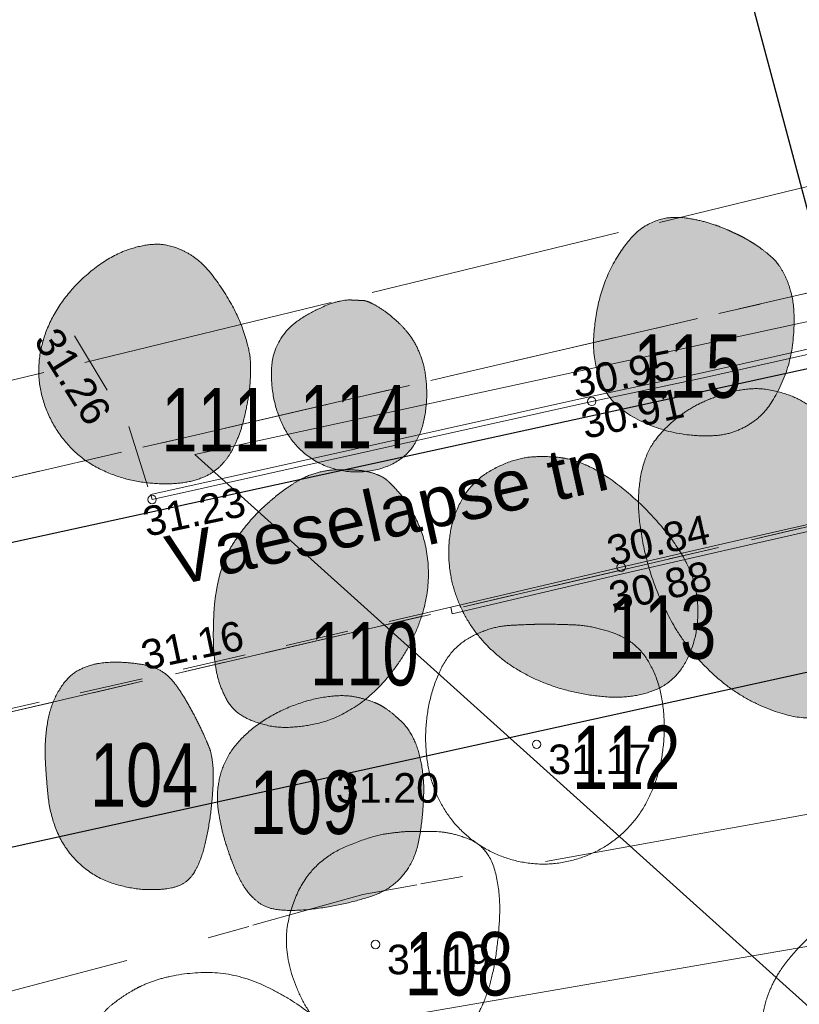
# Model space of a CAD drawing. Header units: metres. Extents: x 738076 to 738809, y 6589688 to 6590318.
# Tile 161 of 187: x 738434 to 738453, y 6590080 to 6590103. Entities that reach past the tile are written whole.
import ezdxf

# ---------------------------------------------------------------- set-up
doc = ezdxf.new("R2010")
doc.units = ezdxf.units.M
for name, pattern in [('ASFBET', [2.5, 1.5, -1]), ('EP_KBL', [18, 8, -2, 1, 0, 4, 0, 1, -2]), ('KATASTRIPIIR', [7, 4, -1, 1, -1]), ('TOOPIIR', [7, 6, -1])]:
    doc.linetypes.add(name, pattern=pattern)
for name, color, linetype, lineweight in [('_DE (2D)', 7, 'Continuous', 5), ('_GE (2D)', 7, 'Continuous', 5), ('None', 7, 'Continuous', 5)]:
    doc.layers.add(name, color=color, linetype=linetype, lineweight=lineweight)
for name, color, linetype, lineweight, true_color in [('DE-MA dendro Puittaim II', 7, 'Continuous', 18, 0x7fbfff), ('DE-MA dendro Puittaim III', 7, 'Continuous', 18, 0x33cc00), ('DE-MA dendro Puittaim IV', 30, 'Continuous', 18, 0xff7f00), ('DE-MA dendro Puunumber', 250, 'Continuous', 5, 0x333333), ('GE-korgus-EH2000', 7, 'Continuous', 5, 0x888888), ('GE-KPKAABEL', 7, 'Continuous', 5, 0x888888), ('GE-MOOTPIIR', 7, 'Continuous', 5, 0x888888), ('GE-MPKAABEL', 7, 'Continuous', 5, 0x888888), ('GE-MPOHULIIN', 7, 'Continuous', 5, 0x888888), ('GE-PIIR', 7, 'Continuous', 18, 0xcc6600), ('GE-SITRASS', 7, 'Continuous', 5, 0x888888), ('GE-TEE', 7, 'Continuous', 5, 0x888888), ('GE-TTRASS', 7, 'Continuous', 5, 0x888888)]:
    doc.layers.add(name, color=color, linetype=linetype, lineweight=lineweight, true_color=true_color)
doc.styles.add('Arial', font='Arial')
doc.styles.add('Swis721 LtCn BT', font='Swis721 LtCn BT')
doc.linetypes.add('-S-', pattern='A,10,-0.8,-1.308668,["S",Arial,S=1.4,R=0,X=-1.308668,Y=-0.7],-0.891332,10,-3', length=26)
doc.linetypes.add('-T-', pattern='A,10,-0.8,-1.198494,["T",Arial,S=1.4,R=0,X=-1.198494,Y=-0.7],-1.001506,10,-3', length=26)
doc.linetypes.add('MP_KBL', pattern='A,0,[1,MP_KBL.shx,S=1,R=0,X=0,Y=-0.5],-18.999', length=18.999)

# ---------------------------------------------------------------- blocks, each defined once
blk = doc.blocks.new('dendro')
at = {"layer": 'DE-MA dendro Puittaim II', "linetype": 'Continuous', "lineweight": 0, "true_color": 0xa6caf0, "transparency": 33554508}
for points in [[(22.109, 63.423), (22.095, 63.437), (22.079, 63.453), (22.062, 63.472), (22.042, 63.492), (22.02, 63.515), (21.996, 63.539), (21.97, 63.566), (21.942, 63.595), (21.911, 63.626), (21.876, 63.66), (21.838, 63.697), (21.795, 63.737), (21.748, 63.779), (21.697, 63.824), (21.643, 63.872), (21.584, 63.923), (21.522, 63.974), (21.458, 64.025), (21.392, 64.075), (21.324, 64.123), (21.253, 64.171), (21.18, 64.219), (21.105, 64.265), (21.028, 64.31), (20.947, 64.354), (20.861, 64.394), (20.771, 64.432), (20.676, 64.467), (20.576, 64.498), (20.471, 64.527), (20.362, 64.553), (20.248, 64.576), (20.129, 64.594), (20.006, 64.602), (19.879, 64.602), (19.747, 64.594), (19.611, 64.576), (19.47, 64.55), (19.325, 64.516), (19.176, 64.473), (19.028, 64.424), (18.887, 64.371), (18.752, 64.316), (18.624, 64.258), (18.503, 64.196), (18.389, 64.131), (18.281, 64.063), (18.18, 63.992), (18.085, 63.919), (17.994, 63.844), (17.908, 63.768), (17.827, 63.691), (17.749, 63.613), (17.677, 63.533), (17.609, 63.452), (17.545, 63.369), (17.486, 63.283), (17.432, 63.191), (17.383, 63.093), (17.338, 62.99), (17.299, 62.88), (17.264, 62.764), (17.234, 62.643), (17.209, 62.515), (17.188, 62.384), (17.174, 62.249), (17.164, 62.111), (17.16, 61.971), (17.161, 61.827), (17.167, 61.681), (17.178, 61.532), (17.195, 61.379), (17.216, 61.226), (17.241, 61.073), (17.27, 60.92), (17.303, 60.768), (17.339, 60.616), (17.379, 60.464), (17.423, 60.313), (17.47, 60.162), (17.522, 60.012), (17.578, 59.862), (17.638, 59.713), (17.703, 59.565), (17.773, 59.417), (17.846, 59.27), (17.925, 59.123), (18.007, 58.977), (18.095, 58.833), (18.189, 58.691), (18.29, 58.551), (18.396, 58.413), (18.509, 58.278), (18.628, 58.145), (18.753, 58.014), (18.885, 57.886), (19.021, 57.762), (19.161, 57.645), (19.305, 57.535), (19.452, 57.432), (19.603, 57.335), (19.758, 57.246), (19.917, 57.164), (20.079, 57.088), (20.24, 57.021), (20.396, 56.963), (20.546, 56.915), (20.689, 56.875), (20.827, 56.846), (20.959, 56.825), (21.086, 56.814), (21.206, 56.813), (21.323, 56.819), (21.439, 56.832), (21.553, 56.851), (21.666, 56.877), (21.778, 56.909), (21.888, 56.948), (21.998, 56.994), (22.106, 57.045), (22.212, 57.106), (22.317, 57.177), (22.421, 57.26), (22.522, 57.353), (22.622, 57.456), (22.72, 57.571), (22.817, 57.697), (22.912, 57.833), (23.002, 57.975), (23.084, 58.116), (23.157, 58.257), (23.223, 58.398), (23.28, 58.538), (23.329, 58.677), (23.37, 58.817), (23.402, 58.955), (23.428, 59.094), (23.449, 59.232), (23.465, 59.37), (23.476, 59.507), (23.482, 59.644), (23.483, 59.78), (23.48, 59.916), (23.471, 60.052), (23.457, 60.187), (23.437, 60.324), (23.412, 60.463), (23.382, 60.602), (23.347, 60.742), (23.306, 60.884), (23.259, 61.026), (23.207, 61.17), (23.154, 61.31), (23.102, 61.444), (23.052, 61.571), (23.004, 61.691), (22.957, 61.804), (22.912, 61.91), (22.869, 62.009), (22.828, 62.101), (22.789, 62.189), (22.75, 62.273), (22.713, 62.355), (22.677, 62.434), (22.643, 62.51), (22.609, 62.583), (22.577, 62.654), (22.547, 62.721), (22.517, 62.786), (22.487, 62.848), (22.458, 62.906), (22.43, 62.962), (22.401, 63.014), (22.374, 63.063), (22.346, 63.11), (22.319, 63.153), (22.293, 63.194), (22.266, 63.233), (22.24, 63.269), (22.213, 63.304), (22.187, 63.337), (22.161, 63.368), (22.135, 63.396)], [(11.199, 62.441), (11.169, 62.465), (11.137, 62.487), (11.101, 62.509), (11.062, 62.53), (11.02, 62.55), (10.975, 62.569), (10.927, 62.587), (10.876, 62.603), (10.823, 62.619), (10.768, 62.632), (10.713, 62.644), (10.657, 62.655), (10.6, 62.663), (10.542, 62.67), (10.483, 62.675), (10.423, 62.679), (10.362, 62.681), (10.303, 62.682), (10.244, 62.683), (10.186, 62.684), (10.128, 62.684), (10.071, 62.683), (10.015, 62.681), (9.96, 62.679), (9.904, 62.676), (9.847, 62.671), (9.789, 62.663), (9.73, 62.653), (9.67, 62.641), (9.609, 62.627), (9.547, 62.611), (9.483, 62.592), (9.419, 62.571), (9.355, 62.547), (9.29, 62.519), (9.225, 62.489), (9.159, 62.455), (9.093, 62.418), (9.026, 62.378), (8.959, 62.335), (8.892, 62.29), (8.827, 62.244), (8.762, 62.198), (8.698, 62.15), (8.635, 62.102), (8.574, 62.053), (8.513, 62.004), (8.454, 61.954), (8.395, 61.902), (8.337, 61.85), (8.279, 61.796), (8.221, 61.741), (8.165, 61.685), (8.108, 61.627), (8.052, 61.569), (7.997, 61.509), (7.942, 61.447), (7.887, 61.382), (7.833, 61.315), (7.779, 61.246), (7.725, 61.173), (7.672, 61.098), (7.619, 61.02), (7.566, 60.94), (7.515, 60.857), (7.467, 60.771), (7.423, 60.682), (7.381, 60.59), (7.343, 60.495), (7.307, 60.397), (7.275, 60.296), (7.246, 60.192), (7.22, 60.087), (7.197, 59.982), (7.176, 59.878), (7.158, 59.774), (7.143, 59.671), (7.13, 59.568), (7.12, 59.466), (7.112, 59.364), (7.107, 59.263), (7.102, 59.164), (7.099, 59.066), (7.096, 58.97), (7.095, 58.876), (7.094, 58.784), (7.095, 58.693), (7.096, 58.604), (7.099, 58.516), (7.104, 58.428), (7.11, 58.341), (7.118, 58.255), (7.128, 58.169), (7.139, 58.084), (7.152, 57.999), (7.167, 57.915), (7.184, 57.832), (7.206, 57.748), (7.23, 57.664), (7.259, 57.58), (7.291, 57.496), (7.327, 57.412), (7.367, 57.327), (7.41, 57.243), (7.459, 57.161), (7.517, 57.085), (7.582, 57.014), (7.655, 56.948), (7.736, 56.887), (7.825, 56.832), (7.923, 56.782), (8.028, 56.737), (8.137, 56.698), (8.245, 56.665), (8.352, 56.637), (8.459, 56.616), (8.564, 56.6), (8.67, 56.59), (8.774, 56.586), (8.878, 56.587), (8.981, 56.593), (9.083, 56.602), (9.183, 56.613), (9.283, 56.626), (9.382, 56.643), (9.48, 56.662), (9.576, 56.683), (9.672, 56.708), (9.768, 56.736), (9.866, 56.771), (9.967, 56.812), (10.069, 56.859), (10.174, 56.912), (10.281, 56.971), (10.39, 57.037), (10.501, 57.108), (10.612, 57.186), (10.722, 57.271), (10.831, 57.364), (10.938, 57.463), (11.043, 57.57), (11.148, 57.684), (11.25, 57.806), (11.352, 57.934), (11.45, 58.068), (11.542, 58.204), (11.629, 58.343), (11.71, 58.485), (11.786, 58.63), (11.855, 58.777), (11.92, 58.927), (11.978, 59.081), (12.03, 59.235), (12.075, 59.389), (12.112, 59.542), (12.142, 59.694), (12.164, 59.847), (12.179, 59.998), (12.186, 60.149), (12.185, 60.3), (12.178, 60.448), (12.164, 60.594), (12.144, 60.735), (12.118, 60.873), (12.086, 61.008), (12.047, 61.139), (12.002, 61.267), (11.95, 61.391), (11.896, 61.509), (11.842, 61.62), (11.788, 61.722), (11.734, 61.816), (11.68, 61.902), (11.627, 61.98), (11.574, 62.05), (11.521, 62.112), (11.47, 62.168), (11.422, 62.219), (11.377, 62.267), (11.335, 62.31), (11.297, 62.349), (11.261, 62.384), (11.228, 62.414)]]:
    blk.add_hatch(color=151, dxfattribs=at).paths.add_polyline_path(points)
at = {"layer": 'DE-MA dendro Puittaim III', "linetype": 'Continuous', "lineweight": 0, "true_color": 0xb1d9af, "transparency": 33554508}
for points in [[(19.953, 67.995), (19.922, 68.015), (19.89, 68.036), (19.857, 68.057), (19.824, 68.077), (19.791, 68.097), (19.757, 68.117), (19.722, 68.137), (19.687, 68.157), (19.653, 68.176), (19.621, 68.194), (19.591, 68.209), (19.564, 68.224), (19.539, 68.236), (19.517, 68.247), (19.497, 68.257), (19.479, 68.264), (19.463, 68.271), (19.447, 68.278), (19.432, 68.285), (19.417, 68.291), (19.403, 68.298), (19.39, 68.304), (19.377, 68.31), (19.364, 68.316), (19.35, 68.323), (19.332, 68.331), (19.31, 68.341), (19.284, 68.353), (19.255, 68.366), (19.221, 68.38), (19.183, 68.396), (19.141, 68.414), (19.097, 68.432), (19.051, 68.449), (19.004, 68.466), (18.956, 68.483), (18.906, 68.5), (18.855, 68.516), (18.803, 68.531), (18.749, 68.546), (18.694, 68.561), (18.64, 68.574), (18.585, 68.587), (18.53, 68.599), (18.475, 68.61), (18.42, 68.621), (18.365, 68.63), (18.309, 68.639), (18.253, 68.646), (18.197, 68.652), (18.14, 68.655), (18.082, 68.657), (18.023, 68.657), (17.964, 68.655), (17.904, 68.651), (17.844, 68.645), (17.782, 68.635), (17.718, 68.622), (17.653, 68.603), (17.586, 68.58), (17.517, 68.553), (17.446, 68.52), (17.373, 68.484), (17.299, 68.442), (17.223, 68.392), (17.145, 68.331), (17.066, 68.257), (16.986, 68.171), (16.904, 68.073), (16.82, 67.963), (16.735, 67.841), (16.649, 67.707), (16.565, 67.564), (16.488, 67.416), (16.418, 67.264), (16.355, 67.107), (16.299, 66.945), (16.25, 66.779), (16.207, 66.608), (16.172, 66.431), (16.143, 66.257), (16.121, 66.091), (16.106, 65.932), (16.097, 65.782), (16.095, 65.641), (16.099, 65.507), (16.11, 65.381), (16.128, 65.264), (16.151, 65.152), (16.179, 65.043), (16.211, 64.938), (16.247, 64.835), (16.288, 64.736), (16.334, 64.64), (16.384, 64.547), (16.438, 64.456), (16.5, 64.369), (16.572, 64.285), (16.654, 64.203), (16.746, 64.124), (16.849, 64.047), (16.962, 63.973), (17.086, 63.902), (17.22, 63.834), (17.359, 63.77), (17.5, 63.713), (17.642, 63.662), (17.785, 63.618), (17.929, 63.58), (18.075, 63.549), (18.221, 63.524), (18.369, 63.506), (18.514, 63.494), (18.652, 63.487), (18.782, 63.485), (18.905, 63.489), (19.02, 63.497), (19.128, 63.511), (19.229, 63.529), (19.323, 63.553), (19.412, 63.582), (19.499, 63.614), (19.583, 63.651), (19.666, 63.692), (19.746, 63.737), (19.825, 63.785), (19.901, 63.838), (19.975, 63.895), (20.048, 63.959), (20.119, 64.032), (20.189, 64.115), (20.258, 64.207), (20.325, 64.308), (20.392, 64.419), (20.457, 64.54), (20.521, 64.669), (20.582, 64.805), (20.635, 64.942), (20.683, 65.081), (20.724, 65.221), (20.758, 65.363), (20.786, 65.508), (20.808, 65.653), (20.823, 65.801), (20.833, 65.945), (20.84, 66.082), (20.843, 66.211), (20.841, 66.333), (20.837, 66.447), (20.828, 66.554), (20.816, 66.652), (20.8, 66.744), (20.781, 66.83), (20.759, 66.913), (20.736, 66.993), (20.711, 67.071), (20.683, 67.145), (20.653, 67.217), (20.621, 67.287), (20.587, 67.353), (20.551, 67.416), (20.514, 67.476), (20.475, 67.532), (20.435, 67.585), (20.394, 67.635), (20.351, 67.681), (20.307, 67.723), (20.262, 67.762), (20.217, 67.798), (20.173, 67.833), (20.132, 67.865), (20.092, 67.895), (20.055, 67.923), (20.019, 67.949), (19.985, 67.973)], [(10.377, 66.699), (10.352, 66.703), (10.321, 66.704), (10.285, 66.702), (10.243, 66.698), (10.195, 66.692), (10.142, 66.683), (10.083, 66.671), (10.018, 66.657), (9.948, 66.639), (9.873, 66.615), (9.793, 66.585), (9.708, 66.549), (9.618, 66.508), (9.523, 66.461), (9.423, 66.409), (9.318, 66.351), (9.214, 66.288), (9.117, 66.224), (9.028, 66.157), (8.946, 66.088), (8.872, 66.017), (8.805, 65.943), (8.745, 65.867), (8.692, 65.789), (8.646, 65.709), (8.606, 65.627), (8.57, 65.545), (8.54, 65.46), (8.516, 65.375), (8.497, 65.288), (8.483, 65.199), (8.475, 65.109), (8.471, 65.018), (8.469, 64.927), (8.471, 64.835), (8.477, 64.742), (8.485, 64.649), (8.496, 64.555), (8.51, 64.461), (8.527, 64.366), (8.548, 64.272), (8.572, 64.179), (8.599, 64.087), (8.63, 63.996), (8.664, 63.907), (8.701, 63.818), (8.742, 63.731), (8.786, 63.645), (8.834, 63.561), (8.885, 63.481), (8.94, 63.403), (8.999, 63.328), (9.061, 63.256), (9.127, 63.187), (9.197, 63.121), (9.27, 63.058), (9.347, 62.999), (9.426, 62.944), (9.507, 62.893), (9.591, 62.847), (9.678, 62.805), (9.767, 62.768), (9.859, 62.735), (9.953, 62.706), (10.049, 62.682), (10.145, 62.662), (10.242, 62.648), (10.339, 62.638), (10.436, 62.633), (10.534, 62.633), (10.632, 62.637), (10.731, 62.646), (10.828, 62.66), (10.922, 62.678), (11.013, 62.7), (11.101, 62.726), (11.186, 62.756), (11.268, 62.79), (11.346, 62.828), (11.422, 62.87), (11.494, 62.916), (11.562, 62.965), (11.626, 63.017), (11.685, 63.073), (11.74, 63.132), (11.791, 63.194), (11.838, 63.259), (11.881, 63.328), (11.919, 63.399), (11.955, 63.472), (11.987, 63.548), (12.017, 63.626), (12.043, 63.705), (12.065, 63.787), (12.085, 63.871), (12.101, 63.958), (12.115, 64.045), (12.126, 64.131), (12.135, 64.217), (12.141, 64.303), (12.145, 64.388), (12.146, 64.473), (12.146, 64.557), (12.142, 64.641), (12.137, 64.723), (12.13, 64.802), (12.122, 64.878), (12.112, 64.951), (12.1, 65.021), (12.087, 65.088), (12.072, 65.152), (12.056, 65.212), (12.038, 65.271), (12.019, 65.327), (12, 65.382), (11.98, 65.435), (11.959, 65.487), (11.937, 65.537), (11.914, 65.585), (11.891, 65.631), (11.867, 65.676), (11.841, 65.72), (11.815, 65.763), (11.787, 65.805), (11.759, 65.846), (11.73, 65.885), (11.699, 65.924), (11.668, 65.962), (11.637, 65.998), (11.606, 66.033), (11.576, 66.065), (11.546, 66.097), (11.518, 66.126), (11.49, 66.154), (11.462, 66.18), (11.436, 66.205), (11.41, 66.228), (11.384, 66.25), (11.36, 66.272), (11.335, 66.292), (11.312, 66.312), (11.289, 66.331), (11.266, 66.349), (11.245, 66.366), (11.223, 66.382), (11.202, 66.398), (11.181, 66.414), (11.16, 66.429), (11.139, 66.444), (11.118, 66.459), (11.097, 66.473), (11.076, 66.487), (11.056, 66.501), (11.036, 66.514), (11.016, 66.526), (10.998, 66.538), (10.979, 66.549), (10.961, 66.56), (10.944, 66.57), (10.928, 66.579), (10.911, 66.588), (10.896, 66.596), (10.882, 66.604), (10.868, 66.611), (10.855, 66.618), (10.843, 66.624), (10.831, 66.63), (10.821, 66.635), (10.811, 66.639), (10.801, 66.643), (10.792, 66.647), (10.783, 66.651), (10.775, 66.654), (10.768, 66.657), (10.76, 66.66), (10.754, 66.663), (10.748, 66.665), (10.742, 66.667), (10.736, 66.669), (10.731, 66.671), (10.725, 66.673), (10.721, 66.674), (10.716, 66.675), (10.712, 66.677), (10.708, 66.678), (10.704, 66.679), (10.7, 66.68), (10.697, 66.681), (10.693, 66.682), (10.69, 66.682), (10.686, 66.683), (10.683, 66.684), (10.68, 66.684), (10.677, 66.685), (10.675, 66.685), (10.672, 66.686), (10.67, 66.686), (10.668, 66.687), (10.667, 66.687), (10.665, 66.687), (10.664, 66.687), (10.662, 66.688), (10.659, 66.688), (10.657, 66.688), (10.654, 66.688), (10.65, 66.689), (10.646, 66.689), (10.642, 66.689), (10.636, 66.689), (10.629, 66.689), (10.62, 66.69), (10.609, 66.69), (10.596, 66.691), (10.581, 66.691), (10.564, 66.692), (10.545, 66.693), (10.526, 66.693), (10.506, 66.694), (10.485, 66.695), (10.464, 66.696), (10.443, 66.697), (10.421, 66.698), (10.399, 66.698), (10.377, 66.699)], [(15.422, 62.953), (15.35, 62.966), (15.273, 62.976), (15.191, 62.984), (15.103, 62.99), (15.01, 62.994), (14.912, 62.996), (14.808, 62.995), (14.699, 62.992), (14.586, 62.984), (14.471, 62.968), (14.354, 62.944), (14.234, 62.912), (14.112, 62.872), (13.988, 62.823), (13.861, 62.767), (13.733, 62.703), (13.606, 62.631), (13.488, 62.552), (13.378, 62.465), (13.277, 62.371), (13.183, 62.27), (13.097, 62.162), (13.019, 62.046), (12.949, 61.923), (12.887, 61.795), (12.833, 61.664), (12.786, 61.53), (12.747, 61.394), (12.716, 61.255), (12.692, 61.113), (12.677, 60.968), (12.669, 60.821), (12.668, 60.673), (12.673, 60.527), (12.686, 60.383), (12.704, 60.241), (12.73, 60.101), (12.762, 59.963), (12.8, 59.826), (12.845, 59.692), (12.896, 59.56), (12.951, 59.432), (13.012, 59.307), (13.077, 59.185), (13.148, 59.067), (13.223, 58.952), (13.303, 58.841), (13.389, 58.733), (13.478, 58.628), (13.571, 58.528), (13.668, 58.431), (13.769, 58.338), (13.874, 58.249), (13.982, 58.165), (14.093, 58.083), (14.209, 58.006), (14.328, 57.933), (14.45, 57.863), (14.574, 57.798), (14.702, 57.736), (14.833, 57.678), (14.966, 57.624), (15.103, 57.574), (15.242, 57.527), (15.384, 57.485), (15.527, 57.447), (15.672, 57.413), (15.819, 57.383), (15.967, 57.357), (16.116, 57.336), (16.268, 57.319), (16.421, 57.307), (16.572, 57.3), (16.721, 57.301), (16.866, 57.31), (17.008, 57.326), (17.147, 57.35), (17.282, 57.382), (17.414, 57.421), (17.543, 57.469), (17.666, 57.525), (17.781, 57.591), (17.888, 57.667), (17.988, 57.753), (18.08, 57.849), (18.164, 57.955), (18.24, 58.071), (18.309, 58.196), (18.369, 58.329), (18.422, 58.463), (18.466, 58.6), (18.502, 58.74), (18.53, 58.882), (18.549, 59.027), (18.561, 59.174), (18.564, 59.323), (18.56, 59.473), (18.548, 59.619), (18.529, 59.761), (18.502, 59.901), (18.467, 60.037), (18.426, 60.17), (18.376, 60.3), (18.319, 60.426), (18.255, 60.552), (18.183, 60.678), (18.104, 60.806), (18.018, 60.935), (17.924, 61.066), (17.823, 61.198), (17.714, 61.33), (17.598, 61.465), (17.477, 61.598), (17.352, 61.727), (17.225, 61.852), (17.095, 61.974), (16.962, 62.092), (16.827, 62.206), (16.688, 62.317), (16.546, 62.424), (16.403, 62.524), (16.261, 62.614), (16.12, 62.695), (15.979, 62.766), (15.838, 62.827), (15.699, 62.879), (15.56, 62.921)], [(7.008, 56.081), (6.998, 56.108), (6.986, 56.137), (6.973, 56.169), (6.959, 56.202), (6.943, 56.238), (6.927, 56.276), (6.91, 56.317), (6.891, 56.359), (6.871, 56.404), (6.85, 56.451), (6.827, 56.501), (6.802, 56.552), (6.776, 56.606), (6.749, 56.663), (6.72, 56.722), (6.689, 56.783), (6.657, 56.845), (6.625, 56.906), (6.593, 56.966), (6.561, 57.025), (6.528, 57.084), (6.496, 57.141), (6.463, 57.198), (6.43, 57.254), (6.396, 57.309), (6.362, 57.363), (6.328, 57.416), (6.293, 57.468), (6.257, 57.519), (6.221, 57.569), (6.185, 57.618), (6.148, 57.666), (6.109, 57.712), (6.07, 57.755), (6.029, 57.795), (5.987, 57.832), (5.944, 57.866), (5.9, 57.897), (5.854, 57.925), (5.807, 57.95), (5.758, 57.972), (5.708, 57.993), (5.656, 58.012), (5.602, 58.03), (5.546, 58.045), (5.488, 58.059), (5.429, 58.071), (5.368, 58.081), (5.306, 58.09), (5.244, 58.098), (5.183, 58.106), (5.122, 58.112), (5.062, 58.117), (5.001, 58.122), (4.941, 58.125), (4.882, 58.128), (4.822, 58.13), (4.763, 58.13), (4.703, 58.129), (4.644, 58.126), (4.584, 58.123), (4.524, 58.117), (4.465, 58.111), (4.405, 58.103), (4.345, 58.093), (4.285, 58.081), (4.224, 58.065), (4.163, 58.047), (4.102, 58.026), (4.04, 58.002), (3.978, 57.975), (3.915, 57.945), (3.853, 57.911), (3.792, 57.87), (3.732, 57.822), (3.674, 57.768), (3.617, 57.706), (3.562, 57.638), (3.507, 57.564), (3.454, 57.482), (3.404, 57.396), (3.358, 57.306), (3.316, 57.214), (3.279, 57.118), (3.246, 57.019), (3.216, 56.917), (3.192, 56.813), (3.171, 56.705), (3.154, 56.595), (3.14, 56.486), (3.128, 56.378), (3.12, 56.269), (3.115, 56.161), (3.113, 56.054), (3.113, 55.946), (3.117, 55.839), (3.122, 55.732), (3.129, 55.624), (3.136, 55.515), (3.144, 55.405), (3.153, 55.295), (3.162, 55.183), (3.172, 55.071), (3.184, 54.958), (3.197, 54.845), (3.215, 54.733), (3.237, 54.622), (3.264, 54.512), (3.294, 54.403), (3.329, 54.295), (3.368, 54.188), (3.412, 54.082), (3.46, 53.978), (3.513, 53.877), (3.572, 53.78), (3.637, 53.685), (3.707, 53.594), (3.782, 53.506), (3.863, 53.421), (3.949, 53.339), (4.039, 53.262), (4.132, 53.19), (4.228, 53.125), (4.327, 53.065), (4.428, 53.011), (4.532, 52.963), (4.639, 52.92), (4.748, 52.884), (4.858, 52.852), (4.966, 52.825), (5.071, 52.801), (5.174, 52.782), (5.275, 52.766), (5.374, 52.755), (5.47, 52.748), (5.564, 52.745), (5.655, 52.745), (5.74, 52.747), (5.821, 52.751), (5.897, 52.756), (5.968, 52.763), (6.034, 52.773), (6.094, 52.783), (6.151, 52.796), (6.203, 52.811), (6.253, 52.828), (6.301, 52.848), (6.347, 52.871), (6.391, 52.896), (6.432, 52.923), (6.471, 52.953), (6.508, 52.986), (6.544, 53.022), (6.578, 53.062), (6.612, 53.108), (6.645, 53.158), (6.677, 53.212), (6.708, 53.271), (6.738, 53.335), (6.767, 53.404), (6.795, 53.477), (6.822, 53.555), (6.849, 53.638), (6.874, 53.726), (6.898, 53.819), (6.921, 53.917), (6.943, 54.02), (6.964, 54.128), (6.984, 54.238), (7.002, 54.349), (7.018, 54.461), (7.033, 54.573), (7.047, 54.685), (7.058, 54.798), (7.068, 54.912), (7.077, 55.026), (7.084, 55.137), (7.088, 55.241), (7.091, 55.339), (7.093, 55.431), (7.092, 55.515), (7.089, 55.594), (7.085, 55.665), (7.078, 55.731), (7.071, 55.79), (7.063, 55.845), (7.055, 55.896), (7.046, 55.942), (7.037, 55.984), (7.028, 56.021), (7.018, 56.053)], [(11.044, 57.113), (10.988, 57.142), (10.927, 57.169), (10.861, 57.195), (10.792, 57.219), (10.717, 57.243), (10.638, 57.265), (10.555, 57.286), (10.467, 57.305), (10.374, 57.321), (10.277, 57.332), (10.175, 57.337), (10.067, 57.336), (9.955, 57.33), (9.838, 57.318), (9.717, 57.301), (9.59, 57.278), (9.461, 57.249), (9.334, 57.217), (9.208, 57.18), (9.083, 57.138), (8.959, 57.092), (8.836, 57.042), (8.715, 56.987), (8.595, 56.927), (8.477, 56.864), (8.363, 56.797), (8.253, 56.726), (8.147, 56.652), (8.045, 56.574), (7.947, 56.493), (7.852, 56.408), (7.762, 56.32), (7.677, 56.228), (7.598, 56.134), (7.527, 56.037), (7.463, 55.937), (7.406, 55.834), (7.356, 55.729), (7.312, 55.621), (7.276, 55.511), (7.246, 55.399), (7.223, 55.287), (7.206, 55.176), (7.195, 55.065), (7.19, 54.955), (7.191, 54.844), (7.198, 54.734), (7.212, 54.625), (7.229, 54.517), (7.248, 54.414), (7.267, 54.313), (7.288, 54.217), (7.309, 54.124), (7.332, 54.035), (7.355, 53.95), (7.38, 53.868), (7.405, 53.789), (7.431, 53.713), (7.456, 53.638), (7.481, 53.566), (7.506, 53.495), (7.531, 53.427), (7.556, 53.361), (7.581, 53.297), (7.606, 53.235), (7.633, 53.174), (7.66, 53.114), (7.688, 53.056), (7.718, 52.998), (7.748, 52.942), (7.779, 52.886), (7.811, 52.832), (7.845, 52.779), (7.882, 52.728), (7.922, 52.677), (7.964, 52.628), (8.009, 52.58), (8.058, 52.533), (8.108, 52.487), (8.162, 52.443), (8.221, 52.402), (8.286, 52.366), (8.358, 52.335), (8.437, 52.309), (8.522, 52.288), (8.615, 52.272), (8.714, 52.261), (8.82, 52.256), (8.931, 52.254), (9.045, 52.256), (9.163, 52.261), (9.285, 52.27), (9.41, 52.282), (9.539, 52.297), (9.672, 52.315), (9.808, 52.337), (9.944, 52.362), (10.079, 52.388), (10.211, 52.417), (10.341, 52.448), (10.468, 52.48), (10.593, 52.515), (10.716, 52.552), (10.837, 52.591), (10.954, 52.634), (11.064, 52.683), (11.168, 52.738), (11.267, 52.799), (11.359, 52.866), (11.446, 52.939), (11.526, 53.018), (11.6, 53.104), (11.668, 53.194), (11.73, 53.29), (11.786, 53.391), (11.836, 53.497), (11.879, 53.608), (11.917, 53.724), (11.948, 53.846), (11.973, 53.972), (11.993, 54.101), (12.012, 54.23), (12.028, 54.359), (12.042, 54.489), (12.053, 54.619), (12.062, 54.748), (12.069, 54.878), (12.074, 55.008), (12.075, 55.138), (12.072, 55.265), (12.064, 55.391), (12.051, 55.516), (12.034, 55.638), (12.012, 55.759), (11.986, 55.878), (11.955, 55.995), (11.919, 56.109), (11.879, 56.216), (11.835, 56.317), (11.785, 56.412), (11.731, 56.501), (11.672, 56.583), (11.609, 56.66), (11.541, 56.73), (11.472, 56.794), (11.405, 56.854), (11.34, 56.909), (11.277, 56.959), (11.216, 57.005), (11.156, 57.046), (11.099, 57.082)]]:
    blk.add_hatch(color=9, dxfattribs=at).paths.add_polyline_path(points)
at = {"layer": 'DE-MA dendro Puittaim IV', "linetype": 'Continuous', "lineweight": 0, "true_color": 0xffffcc, "transparency": 33554508}
blk.add_hatch(color=7, dxfattribs=at).paths.add_polyline_path([(7.965, 65.339), (7.959, 65.387), (7.95, 65.443), (7.937, 65.506), (7.921, 65.578), (7.9, 65.657), (7.876, 65.745), (7.848, 65.84), (7.816, 65.943), (7.779, 66.052), (7.736, 66.164), (7.685, 66.281), (7.627, 66.401), (7.563, 66.526), (7.492, 66.654), (7.414, 66.786), (7.33, 66.922), (7.242, 67.055), (7.156, 67.178), (7.071, 67.29), (6.987, 67.392), (6.904, 67.484), (6.822, 67.566), (6.742, 67.637), (6.663, 67.699), (6.584, 67.753), (6.504, 67.802), (6.424, 67.846), (6.342, 67.885), (6.26, 67.92), (6.178, 67.95), (6.094, 67.976), (6.01, 67.997), (5.922, 68.011), (5.831, 68.02), (5.734, 68.021), (5.633, 68.016), (5.527, 68.003), (5.417, 67.984), (5.302, 67.959), (5.182, 67.926), (5.06, 67.887), (4.938, 67.839), (4.817, 67.784), (4.696, 67.722), (4.575, 67.652), (4.454, 67.574), (4.334, 67.489), (4.214, 67.396), (4.097, 67.297), (3.985, 67.196), (3.878, 67.091), (3.777, 66.983), (3.68, 66.871), (3.588, 66.756), (3.502, 66.638), (3.42, 66.517), (3.344, 66.393), (3.276, 66.267), (3.213, 66.139), (3.158, 66.01), (3.109, 65.879), (3.067, 65.746), (3.032, 65.612), (3.003, 65.476), (2.982, 65.339), (2.968, 65.202), (2.962, 65.065), (2.964, 64.929), (2.974, 64.792), (2.992, 64.657), (3.017, 64.521), (3.05, 64.385), (3.09, 64.251), (3.137, 64.121), (3.19, 63.993), (3.249, 63.868), (3.314, 63.747), (3.386, 63.629), (3.463, 63.514), (3.548, 63.401), (3.637, 63.294), (3.732, 63.192), (3.831, 63.097), (3.934, 63.007), (4.043, 62.924), (4.156, 62.846), (4.274, 62.775), (4.396, 62.709), (4.522, 62.65), (4.648, 62.596), (4.776, 62.547), (4.905, 62.504), (5.035, 62.467), (5.165, 62.435), (5.297, 62.408), (5.431, 62.388), (5.562, 62.372), (5.691, 62.36), (5.816, 62.353), (5.938, 62.35), (6.056, 62.351), (6.171, 62.356), (6.283, 62.366), (6.391, 62.38), (6.496, 62.398), (6.595, 62.42), (6.691, 62.446), (6.781, 62.476), (6.868, 62.51), (6.949, 62.549), (7.027, 62.591), (7.099, 62.638), (7.168, 62.689), (7.234, 62.746), (7.297, 62.807), (7.357, 62.874), (7.413, 62.945), (7.467, 63.022), (7.517, 63.104), (7.565, 63.191), (7.61, 63.283), (7.652, 63.378), (7.692, 63.478), (7.729, 63.582), (7.764, 63.689), (7.797, 63.801), (7.827, 63.917), (7.854, 64.036), (7.879, 64.156), (7.901, 64.27), (7.92, 64.379), (7.936, 64.483), (7.95, 64.582), (7.96, 64.675), (7.967, 64.764), (7.971, 64.848), (7.973, 64.927), (7.975, 65), (7.975, 65.069), (7.975, 65.133), (7.974, 65.192), (7.972, 65.246), (7.968, 65.295), (7.965, 65.339)])
at = {"layer": 'DE-MA dendro Puittaim II'}
for points in [[(22.109, 63.423), (22.058, 63.475), (21.826, 63.715), (21.342, 64.13), (20.714, 64.49), (19.782, 64.663), (18.57, 64.283), (17.79, 63.702), (17.3, 63.037), (17.117, 61.994), (17.272, 60.765), (17.668, 59.56), (18.347, 58.395), (19.422, 57.376), (20.736, 56.8), (21.676, 56.825), (22.536, 57.266), (23.288, 58.401), (23.516, 59.51), (23.425, 60.593), (22.989, 61.746), (22.667, 62.456), (22.426, 62.986), (22.213, 63.32), (22.109, 63.423)], [(11.199, 62.441), (11.087, 62.538), (10.665, 62.668), (10.18, 62.689), (9.739, 62.67), (9.228, 62.514), (8.69, 62.156), (8.217, 61.751), (7.777, 61.267), (7.356, 60.613), (7.137, 59.771), (7.088, 58.957), (7.104, 58.25), (7.229, 57.581), (7.591, 56.906), (8.464, 56.569), (9.291, 56.605), (10.053, 56.81), (10.949, 57.406), (11.755, 58.462), (12.202, 59.699), (12.169, 60.901), (11.732, 61.881), (11.31, 62.343), (11.199, 62.441)]]:
    blk.add_open_spline(points, degree=2, dxfattribs=at)
at = {"layer": 'DE-MA dendro Puittaim III'}
for points in [[(19.953, 67.995), (19.828, 68.078), (19.545, 68.236), (19.413, 68.292), (19.316, 68.34), (18.967, 68.487), (18.531, 68.606), (18.087, 68.672), (17.6, 68.617), (16.998, 68.267), (16.3, 67.146), (16.044, 65.717), (16.212, 64.811), (16.664, 64.102), (17.776, 63.565), (18.963, 63.447), (19.683, 63.659), (20.267, 64.131), (20.775, 65.207), (20.871, 66.394), (20.728, 67.093), (20.446, 67.613), (20.077, 67.911), (19.953, 67.995)], [(10.377, 66.699), (10.288, 66.719), (9.748, 66.595), (8.887, 66.106), (8.497, 65.472), (8.452, 64.747), (8.603, 63.986), (8.97, 63.304), (9.571, 62.812), (10.335, 62.6), (11.126, 62.693), (11.719, 63.047), (12.042, 63.609), (12.16, 64.306), (12.125, 64.976), (11.987, 65.449), (11.795, 65.813), (11.541, 66.11), (11.33, 66.299), (11.159, 66.432), (10.993, 66.543), (10.862, 66.616), (10.779, 66.653), (10.728, 66.672), (10.696, 66.681), (10.671, 66.686), (10.66, 66.688), (10.624, 66.69), (10.467, 66.696), (10.377, 66.699)], [(15.422, 62.953), (15.146, 63.008), (14.253, 62.976), (13.212, 62.43), (12.685, 61.416), (12.652, 60.226), (13.038, 59.158), (13.739, 58.307), (14.679, 57.705), (15.806, 57.349), (17.035, 57.265), (18.05, 57.673), (18.567, 58.72), (18.562, 59.927), (18.077, 60.925), (17.119, 62.004), (15.974, 62.844), (15.422, 62.953)], [(7.008, 56.081), (6.968, 56.185), (6.815, 56.534), (6.562, 57.032), (6.297, 57.477), (5.998, 57.856), (5.616, 58.044), (5.12, 58.119), (4.644, 58.137), (4.167, 58.069), (3.664, 57.822), (3.245, 57.143), (3.096, 56.267), (3.137, 55.412), (3.23, 54.504), (3.593, 53.66), (4.305, 53.018), (5.192, 52.749), (5.936, 52.742), (6.365, 52.851), (6.652, 53.121), (6.882, 53.686), (7.046, 54.569), (7.108, 55.483), (7.049, 55.978), (7.008, 56.081)], [(11.044, 57.113), (10.828, 57.229), (10.106, 57.381), (9.073, 57.174), (8.116, 56.68), (7.407, 55.959), (7.145, 55.062), (7.279, 54.187), (7.481, 53.548), (7.681, 53.047), (7.942, 52.618), (8.383, 52.268), (9.256, 52.243), (10.359, 52.431), (11.315, 52.751), (11.885, 53.456), (12.06, 54.488), (12.088, 55.529), (11.822, 56.462), (11.261, 56.997), (11.044, 57.113)], [(25.025, 51.588), (24.81, 51.729), (24.024, 52.173), (22.923, 52.408), (22.117, 52.223), (21.338, 51.782), (20.563, 50.96), (20.184, 50.216), (20.046, 49.518), (20.285, 48.657), (20.949, 47.849), (21.784, 47.219), (22.852, 46.77), (24.216, 46.503), (25.344, 46.646), (25.907, 47.085), (26.247, 47.779), (26.335, 48.861), (26.242, 49.716), (26.087, 50.413), (25.748, 51.05), (25.241, 51.447), (25.025, 51.588)], [(5.373, 50.457), (5.078, 50.317), (4.41, 49.809), (4.119, 49.114), (4.109, 48.492), (4.237, 47.839), (4.478, 47.03), (4.889, 46.002), (5.778, 45.115), (6.999, 44.638), (8.233, 44.65), (9.574, 45.055), (10.724, 45.793), (11.208, 46.835), (10.874, 48.068), (10.038, 49.255), (8.981, 50.16), (7.533, 50.823), (5.963, 50.738), (5.373, 50.457)]]:
    blk.add_open_spline(points, degree=2, dxfattribs=at)
at = {"layer": 'DE-MA dendro Puittaim IV'}
for points in [[(7.965, 65.339), (7.951, 65.515), (7.682, 66.37), (6.977, 67.474), (6.349, 67.923), (5.67, 68.07), (4.693, 67.783), (3.736, 67.009), (3.104, 66.024), (2.902, 64.927), (3.199, 63.844), (3.897, 62.959), (4.896, 62.459), (5.965, 62.316), (6.817, 62.443), (7.381, 62.833), (7.749, 63.55), (7.96, 64.523), (7.982, 65.172), (7.965, 65.339)], [(14.864, 59.028), (14.556, 59.025), (13.654, 58.973), (12.723, 58.475), (12.221, 57.416), (12.077, 56.209), (12.289, 55.077), (12.896, 54.129), (13.871, 53.489), (15.019, 53.291), (16.151, 53.584), (17.051, 54.276), (17.6, 55.268), (17.81, 56.446), (17.673, 57.675), (17.114, 58.616), (16.095, 58.994), (15.171, 59.03), (14.864, 59.028)], [(11.801, 54.124), (11.63, 54.126), (10.862, 54.026), (9.711, 53.551), (9.027, 52.696), (8.733, 51.403), (9.221, 49.934), (10.185, 48.919), (11.149, 48.486), (12.196, 48.669), (13.085, 49.309), (13.595, 50.224), (13.832, 51.379), (13.904, 52.718), (13.583, 53.775), (12.675, 54.121), (11.973, 54.121), (11.801, 54.124)]]:
    blk.add_open_spline(points, degree=2, dxfattribs=at)
at = {"layer": 'DE-MA dendro Puunumber', "char_height": 1.5, "attachment_point": 1, "line_spacing_factor": 1.004016, "style": 'Swis721 LtCn BT'}
for s, insert in [('115', (17.038, 65.888)), ('111', (5.868, 64.618)), ('114', (9.143, 64.691)), ('113', (16.435, 59.71)), ('110', (9.386, 59.078)), ('112', (15.584, 56.625)), ('104', (4.173, 56.211)), ('109', (7.957, 55.562)), ('108', (11.628, 51.741))]:
    blk.add_mtext(s, dxfattribs=dict(at, insert=insert))
blk = doc.blocks.new('DE (2D)')
at = {"layer": 'None', "color": 7, "transparency": 33554687}
blk.add_blockref('dendro', (-2153983.951, -6234715.121), dxfattribs=at)
blk = doc.blocks.new('GE')
at = {"layer": 'GE-korgus-EH2000', "linetype": 'Continuous'}
for centre in [(35.823, 90.911), (25.415, 88.59), (36.519, 86.987), (34.519, 82.795), (30.703, 78.057)]:
    blk.add_circle(centre, 0.1, dxfattribs=at)
at = {"layer": 'GE-KPKAABEL', "linetype": 'EP_KBL', "flags": 128}
blk.add_lwpolyline([(-69.948, -17.376), (-57.468, -7.887), (-54.641, -5.508), (-54.758, -3.617), (-54.306, 2.374), (-52.623, 15.021), (-52.071, 16.938), (-49.142, 17.772), (-44.82, 19.553), (-40.104, 41.036), (-39.497, 50.907), (-38.821, 54.333), (-31.58, 56.284), (-22.152, 59.361), (-18.733, 63.007), (-13.21, 65.708), (-6.347, 67.787), (-2.01, 68.779), (6.438, 72.03), (16.228, 75.417), (24.949, 77.713), (30.406, 79.244), (42.238, 81.372), (43.117, 82.284), (44.161, 85.343), (45.179, 86.27), (46.137, 86.678), (70.464, 92.191), (78.115, 94.168), (80.447, 94.706), (81.577, 94.87), (83.398, 94.933), (85.212, 94.323), (96.165, 96.435), (97.461, 97.183), (97.482, 98.742), (95.256, 107.567), (95, 108.584)], dxfattribs=at)
at = {"layer": 'GE-MOOTPIIR', "linetype": 'TOOPIIR', "flags": 128}
blk.add_lwpolyline([(-55.793, 72.46), (-71.92, -3.964), (-63.155, -63.562), (-14.426, -52.343), (60.597, -35.165), (49.783, 15.942), (113.73, 29.442), (108.435, 51.794), (105.477, 65.755), (103.487, 71.137), (103.016, 81.225), (96.706, 107.868), (49.378, 98.052), (-55.793, 72.46)], close=True, dxfattribs=at)
at = {"layer": 'GE-MPKAABEL', "linetype": 'MP_KBL', "flags": 128}
blk.add_lwpolyline([(6.911, 70.217), (26.113, 75.454), (43.06, 78.379), (44.093, 79.278), (44.443, 85.234), (45.242, 85.983), (46.221, 86.45), (70.508, 92.022), (78.152, 94.028), (80.473, 94.568), (81.507, 94.415), (82.067, 94.233), (82.549, 94.04)], dxfattribs=at)
at = {"layer": 'GE-MPOHULIIN', "linetype": 'Continuous', "flags": 128}
blk.add_lwpolyline([(1.811, 59.651), (25.557, 70.475), (41.677, 75.932), (26.429, 89.656), (47.306, 94.185)], dxfattribs=at)
at = {"layer": 'GE-PIIR', "linetype": 'KATASTRIPIIR', "flags": 128}
for points in [[(-5.625, 82.675), (-15.845, 127.025), (32.545, 138.565), (35.395, 139.245), (36.445, 134.865), (37.415, 130.825), (41.325, 114.565), (46.095, 94.675), (-5.625, 82.675)], [(81.345, 101.825), (82.295, 97.555), (-8.125, 76.545), (-36.125, 69.655), (-35.335, 75.315), (-14.045, 80.575), (-5.625, 82.675), (46.095, 94.675), (53.775, 95.425), (81.345, 101.825)], [(-8.125, 76.545), (82.295, 97.555), (94.785, 41.465), (4.335, 20.465), (3.025, 26.315), (-8.125, 76.545)]]:
    blk.add_lwpolyline(points, dxfattribs=at)
at = {"layer": 'GE-SITRASS', "linetype": '-S-', "lineweight": 30, "flags": 128}
blk.add_lwpolyline([(13.715, 87.215), (14.625, 85.945), (55.565, 94.885), (87.745, 102.365)], dxfattribs=at)
at = {"layer": 'GE-TEE', "linetype": 'Continuous'}
blk.add_line((32.486, 86.04), (32.523, 85.884), dxfattribs=at)
at = {"layer": 'GE-TEE', "linetype": 'Continuous', "flags": 128}
for points in [[(59.49, 92.29), (47.55, 89.494), (39.687, 87.712), (36.519, 86.987), (32.486, 86.04)], [(47.764, 97.659), (48.353, 95.257), (48.357, 94.687), (48.07, 94.085), (47.603, 93.618), (47.001, 93.386), (38.466, 91.468), (35.823, 90.911), (25.415, 88.59), (25.389, 88.707), (35.798, 91.028), (38.44, 91.585), (46.966, 93.501), (47.536, 93.721), (47.971, 94.155), (48.237, 94.714), (48.233, 95.242), (47.648, 97.631)], [(32.523, 85.884), (36.555, 86.831), (39.723, 87.556), (47.586, 89.338), (59.526, 92.134)]]:
    blk.add_lwpolyline(points, dxfattribs=at)
at = {"layer": 'GE-TEE', "linetype": 'ASFBET', "flags": 128}
for points in [[(23.579, 92.465), (24.86, 90.328), (25.415, 88.59)], [(32.486, 86.04), (25.595, 84.442), (19.671, 83.097), (19.431, 83.033), (8.647, 80.468)]]:
    blk.add_lwpolyline(points, dxfattribs=at)
at = {"layer": 'GE-TTRASS', "linetype": '-T-', "lineweight": 30}
for p in [(36.885, 110.565), (-7.9, 73.758)]:
    blk.add_line(p, (43.681, 85.116), dxfattribs=at)
at = {"layer": 'GE-korgus-EH2000', "char_height": 0.7, "attachment_point": 1, "line_spacing_factor": 0.25, "style": 'Arial'}
for s, insert, rotation in [(' 31.26 ', (23.048, 92.956), 301.9896), (' 30.95 ', (35.037, 91.626), 10.9553), (' 30.91 ', (35.248, 90.643), 12.5433), (' 31.23 ', (24.876, 88.333), 12.0026), (' 30.84 ', (35.859, 87.641), 12.7421), (' 30.88 ', (35.904, 86.552), 12.7039), (' 31.16 ', (24.831, 85.172), 11.9199)]:
    blk.add_mtext(s, dxfattribs=dict(at, insert=insert, rotation=rotation))
for s, insert in [(' 31.17 ', (34.519, 82.79)), (' 31.20 ', (29.492, 82.113)), (' 31.19 ', (30.703, 78.052))]:
    blk.add_mtext(s, dxfattribs=dict(at, insert=insert))
at = {"layer": 'GE-TEE', "insert": (31.021, 88.099), "char_height": 1.2, "attachment_point": 5, "rotation": 12.5755, "line_spacing_factor": 0.25, "style": 'Arial'}
blk.add_mtext('Vaeselapse tn', dxfattribs=at)
blk = doc.blocks.new('GE (2D)')
at = {"layer": 'None', "color": 7, "transparency": 33554687}
blk.add_blockref('GE', (-2154003.722, -6234741.731, 4.5), dxfattribs=at)

msp = doc.modelspace()

# ---------------------------------------------------------------- block references
at = {"layer": '_DE (2D)'}
msp.add_blockref('DE (2D)', (2892415.877, 12824744.766), dxfattribs=at)
at = {"layer": '_GE (2D)'}
msp.add_blockref('GE (2D)', (2892415.877, 12824744.766), dxfattribs=at)

doc.saveas('drawing.dxf')
